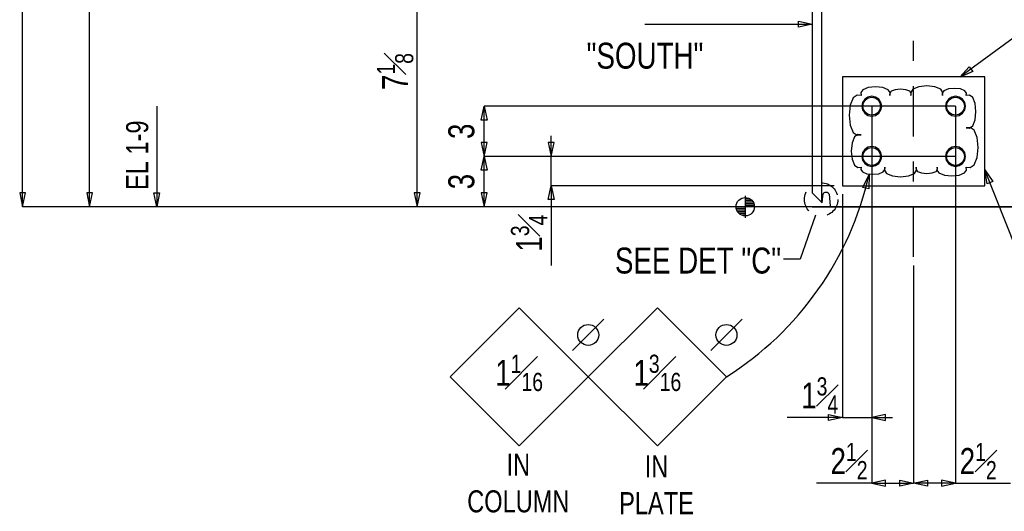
# Model space of a CAD drawing. Header units: inches. Extents: x -17.2 to 17.5, y -11.2 to 11.2.
# Tile 2 of 15: x -13.1 to -8.2, y -0.3 to 2.1. Entities that reach past the tile are written whole.
import ezdxf
from ezdxf.enums import TextEntityAlignment as Align

# ---------------------------------------------------------------- set-up
doc = ezdxf.new("R2010")
doc.units = ezdxf.units.IN
doc.header["$LTSCALE"] = 2.5
doc.header["$MEASUREMENT"] = 0
doc.linetypes.add('SDS2_5', pattern=[0.04, 0.02, -0.02])
doc.linetypes.add('SDS2_6', pattern=[0.2, 0.1, -0.05, 0, -0.05])
doc.layers.add('Layer_0', color=7, linetype='Continuous')
doc.layers.add('Outline', color=7, linetype='Continuous')
doc.styles.add('MTextWidth', font='txt', dxfattribs={"width": 0.8, "height": 0.2})

msp = doc.modelspace()

# ---------------------------------------------------------------- linework, layer by layer
at = {"color": 1, "linetype": 'Continuous'}
for p, q in [((-7.9918, 2.1157), (-8.3741, 1.8342)), ((-8.3741, 1.8342), (-8.3274, 1.887)), ((-8.3099, 1.8632), (-8.3741, 1.8342)), ((-8.3274, 1.887), (-8.3099, 1.8632)), ((-8.3741, 1.8342), (-8.3741, 1.8342)), ((-10.7549, 1.6216), (-10.7401, 1.6905)), ((-10.7401, 1.4405), (-10.7401, 1.6905)), ((-10.7401, 1.6905), (-10.7253, 1.6216)), ((-8.3959, 1.6905), (-10.7401, 1.6905)), ((-8.8126, 1.6905), (-8.8126, 0.1416)), ((-8.3959, 1.6905), (-8.3959, -0.1847)), ((-10.7253, 1.6216), (-10.7549, 1.6216)), ((-10.4068, 1.4405), (-10.4068, 1.5438)), ((-10.7253, 1.5094), (-10.7549, 1.5094)), ((-10.7549, 1.5094), (-10.7401, 1.4405)), ((-10.7401, 1.4405), (-10.7253, 1.5094)), ((-10.392, 1.5094), (-10.4215, 1.5094)), ((-10.4215, 1.5094), (-10.4068, 1.4405)), ((-10.4068, 1.4405), (-10.392, 1.5094)), ((-10.7549, 1.3716), (-10.7401, 1.4405)), ((-10.7401, 1.1905), (-10.7401, 1.4405)), ((-10.7401, 1.4405), (-10.7253, 1.3716)), ((-10.4039, 1.4405), (-10.7401, 1.4405)), ((-10.4039, 1.4405), (-10.7401, 1.4405)), ((-10.4068, 1.2947), (-10.4068, 1.4405)), ((-8.3959, 1.4405), (-10.4068, 1.4405)), ((-10.7253, 1.3716), (-10.7549, 1.3716)), ((-7.9826, 0.6985), (-8.2495, 1.3741)), ((-8.2495, 1.3741), (-8.2495, 1.3741)), ((-8.2495, 1.3741), (-8.2104, 1.3154)), ((-8.2379, 1.3046), (-8.2495, 1.3741)), ((-10.4215, 1.2258), (-10.4068, 1.2947)), ((-9.0001, 1.2947), (-10.4068, 1.2947)), ((-10.4068, 1.2947), (-10.4068, 0.8977)), ((-10.4068, 1.2947), (-10.392, 1.2258)), ((-8.2104, 1.3154), (-8.2379, 1.3046)), ((-10.7253, 1.2594), (-10.7549, 1.2594)), ((-10.7549, 1.2594), (-10.7401, 1.1905)), ((-10.7401, 1.1905), (-10.7253, 1.2594)), ((-10.392, 1.2258), (-10.4215, 1.2258)), ((-8.9584, 1.253), (-8.9584, 0.1416)), ((-9.0605, 1.1905), (-10.7401, 1.1905)), ((-9.0918, 1.1482), (-9.1683, 0.93)), ((-9.1683, 0.93), (-9.2517, 0.93)), ((-8.6043, 0.8988), (-8.6043, -0.1847)), ((-8.6043, 0.8988), (-8.6043, -0.1847)), ((-10.9105, 0.3444), (-10.5667, 0.6882)), ((-10.5667, 0.6882), (-10.2229, 0.3444)), ((-10.301, 0.4746), (-10.1448, 0.6308)), ((-8.8126, 0.543), (-8.8126, -0.1847)), ((-10.5667, 0.0006), (-10.9105, 0.3444)), ((-10.2229, 0.3444), (-10.5667, 0.0006)), ((-9.0273, 0.1268), (-9.0273, 0.1564)), ((-9.0273, 0.1564), (-8.9584, 0.1416)), ((-8.7437, 0.1564), (-8.8126, 0.1416)), ((-8.7437, 0.1268), (-8.7437, 0.1564)), ((-8.9584, 0.1416), (-9.2328, 0.1416)), ((-8.9584, 0.1416), (-9.0273, 0.1268)), ((-8.9584, 0.1416), (-8.8126, 0.1416)), ((-8.8126, 0.1416), (-8.7093, 0.1416)), ((-8.8126, 0.1416), (-8.7437, 0.1268)), ((-8.8126, -0.1847), (-9.0869, -0.1847)), ((-8.7437, -0.1699), (-8.8126, -0.1847)), ((-8.8126, -0.1847), (-8.7437, -0.1995)), ((-8.8126, -0.1847), (-8.6043, -0.1847)), ((-8.7437, -0.1995), (-8.7437, -0.1699)), ((-8.6732, -0.1995), (-8.6732, -0.1699)), ((-8.6732, -0.1699), (-8.6043, -0.1847)), ((-8.6043, -0.1847), (-8.6732, -0.1995)), ((-8.6043, -0.1847), (-8.5354, -0.1699)), ((-8.3959, -0.1847), (-8.6043, -0.1847)), ((-8.5354, -0.1995), (-8.6043, -0.1847)), ((-8.5354, -0.1699), (-8.5354, -0.1995)), ((-8.3959, -0.1847), (-8.4648, -0.1699)), ((-8.4648, -0.1699), (-8.4648, -0.1995)), ((-8.4648, -0.1995), (-8.3959, -0.1847)), ((-8.3959, -0.1847), (-8.1216, -0.1847))]:
    msp.add_line(p, q, dxfattribs=at)
at = {"color": 1, "linetype": 'SDS2_5'}
msp.add_circle((-9.0643, 1.2268), 0.0833, dxfattribs=at)
at = {"color": 1, "linetype": 'Continuous'}
msp.add_circle((-10.2229, 0.5527), 0.0521, dxfattribs=at)
at = {"layer": 'Layer_0', "color": 2, "linetype": 'Continuous'}
for p, q in [((-9.0605, 1.2113), (-9.0605, 5.7322)), ((-9.1084, 5.7061), (-9.1084, 1.2593)), ((-8.9584, 1.8363), (-8.9584, 1.2947)), ((-8.2501, 1.8363), (-8.9584, 1.8363)), ((-8.2501, 1.2947), (-8.2501, 1.8363)), ((-8.9584, 1.2947), (-8.2501, 1.2947)), ((-9.1084, 1.2593), (-9.0605, 1.2113)), ((-9.0586, 1.2095), (-9.0555, 1.2416)), ((-9.0555, 1.2416), (-9.0543, 1.2531)), ((-9.0543, 1.2531), (-9.054, 1.2541)), ((-9.054, 1.2541), (-9.0523, 1.257)), ((-9.0523, 1.257), (-9.0502, 1.2594)), ((-9.0502, 1.2594), (-9.0475, 1.2613)), ((-9.0475, 1.2613), (-9.0445, 1.2627)), ((-9.0445, 1.2627), (-9.0413, 1.2633)), ((-9.0413, 1.2633), (-9.041, 1.2633)), ((-9.041, 1.2633), (-9.0381, 1.2633)), ((-9.0381, 1.2633), (-9.0349, 1.2627)), ((-9.0349, 1.2627), (-9.0319, 1.2613)), ((-9.0319, 1.2613), (-9.0292, 1.2594)), ((-9.0292, 1.2594), (-9.0271, 1.257)), ((-9.0271, 1.257), (-9.0254, 1.2541)), ((-9.0254, 1.2541), (-9.0251, 1.2531)), ((-9.0251, 1.2531), (-9.0194, 1.1957)), ((-9.0605, 1.2113), (-9.0586, 1.2095)), ((-9.0194, 1.1957), (-9.0189, 1.1905)), ((-9.0189, 1.1905), (-8.9939, 1.1905)), ((-8.9939, 1.1905), (-8.2147, 1.1905)), ((-8.2147, 1.1905), (-8.1892, 1.1905)), ((-8.1892, 1.1905), (-8.1676, 1.1905)), ((-8.1676, 1.1905), (-8.1531, 1.1905))]:
    msp.add_line(p, q, dxfattribs=at)
at = {"layer": 'Layer_0', "color": 1, "linetype": 'SDS2_5'}
for p, q in [((-8.8535, 1.7074), (-8.8439, 1.7218)), ((-8.8439, 1.7218), (-8.8296, 1.7314)), ((-8.8296, 1.7314), (-8.8126, 1.7348)), ((-8.8126, 1.7348), (-8.7957, 1.7314)), ((-8.7957, 1.7314), (-8.7813, 1.7218)), ((-8.7813, 1.7218), (-8.7717, 1.7074)), ((-8.4368, 1.7074), (-8.4272, 1.7218)), ((-8.4272, 1.7218), (-8.4129, 1.7314)), ((-8.4129, 1.7314), (-8.3959, 1.7348)), ((-8.3959, 1.7348), (-8.379, 1.7314)), ((-8.379, 1.7314), (-8.3646, 1.7218)), ((-8.3646, 1.7218), (-8.355, 1.7074)), ((-8.8569, 1.6905), (-8.8535, 1.7074)), ((-8.8535, 1.6736), (-8.8569, 1.6905)), ((-8.8439, 1.6592), (-8.8535, 1.6736)), ((-8.7717, 1.6736), (-8.7813, 1.6592)), ((-8.7717, 1.7074), (-8.7683, 1.6905)), ((-8.7683, 1.6905), (-8.7717, 1.6736)), ((-8.4402, 1.6905), (-8.4368, 1.7074)), ((-8.4368, 1.6736), (-8.4402, 1.6905)), ((-8.4272, 1.6592), (-8.4368, 1.6736)), ((-8.355, 1.6736), (-8.3646, 1.6592)), ((-8.355, 1.7074), (-8.3517, 1.6905)), ((-8.3517, 1.6905), (-8.355, 1.6736)), ((-8.8296, 1.6496), (-8.8439, 1.6592)), ((-8.8126, 1.6462), (-8.8296, 1.6496)), ((-8.7957, 1.6496), (-8.8126, 1.6462)), ((-8.7813, 1.6592), (-8.7957, 1.6496)), ((-8.4129, 1.6496), (-8.4272, 1.6592)), ((-8.3959, 1.6462), (-8.4129, 1.6496)), ((-8.379, 1.6496), (-8.3959, 1.6462)), ((-8.3646, 1.6592), (-8.379, 1.6496)), ((-8.8535, 1.4574), (-8.8439, 1.4718)), ((-8.8439, 1.4718), (-8.8296, 1.4814)), ((-8.8296, 1.4814), (-8.8126, 1.4848)), ((-8.8126, 1.4848), (-8.7957, 1.4814)), ((-8.7957, 1.4814), (-8.7813, 1.4718)), ((-8.7813, 1.4718), (-8.7717, 1.4574)), ((-8.4368, 1.4574), (-8.4272, 1.4718)), ((-8.4272, 1.4718), (-8.4129, 1.4814)), ((-8.4129, 1.4814), (-8.3959, 1.4848)), ((-8.3959, 1.4848), (-8.379, 1.4814)), ((-8.379, 1.4814), (-8.3646, 1.4718)), ((-8.3646, 1.4718), (-8.355, 1.4574)), ((-8.8569, 1.4405), (-8.8535, 1.4574)), ((-8.8535, 1.4236), (-8.8569, 1.4405)), ((-8.8439, 1.4092), (-8.8535, 1.4236)), ((-8.7717, 1.4236), (-8.7813, 1.4092)), ((-8.7717, 1.4574), (-8.7683, 1.4405)), ((-8.7683, 1.4405), (-8.7717, 1.4236)), ((-8.4402, 1.4405), (-8.4368, 1.4574)), ((-8.4368, 1.4236), (-8.4402, 1.4405)), ((-8.4272, 1.4092), (-8.4368, 1.4236)), ((-8.355, 1.4236), (-8.3646, 1.4092)), ((-8.355, 1.4574), (-8.3517, 1.4405)), ((-8.3517, 1.4405), (-8.355, 1.4236)), ((-8.8296, 1.3996), (-8.8439, 1.4092)), ((-8.8126, 1.3962), (-8.8296, 1.3996)), ((-8.7957, 1.3996), (-8.8126, 1.3962)), ((-8.7813, 1.4092), (-8.7957, 1.3996)), ((-8.4129, 1.3996), (-8.4272, 1.4092)), ((-8.3959, 1.3962), (-8.4129, 1.3996)), ((-8.379, 1.3996), (-8.3959, 1.3962)), ((-8.3646, 1.4092), (-8.379, 1.3996))]:
    msp.add_line(p, q, dxfattribs=at)
at = {"layer": 'Layer_0', "color": 2, "linetype": 'Continuous'}
msp.add_lwpolyline([(-8.8657, 1.3874), (-8.8669, 1.3757), (-8.8589, 1.3637), (-8.8369, 1.3549), (-8.8069, 1.3517), (-8.7769, 1.3549), (-8.755, 1.3637), (-8.7469, 1.3757), (-8.7481, 1.3874), (-8.7496, 1.3718), (-8.7389, 1.3558), (-8.7096, 1.3441), (-8.6696, 1.3398), (-8.6297, 1.3441), (-8.6004, 1.3558), (-8.5897, 1.3718), (-8.5912, 1.3874), (-8.5922, 1.377), (-8.5851, 1.3663), (-8.5656, 1.3585), (-8.5389, 1.3556), (-8.5123, 1.3585), (-8.4927, 1.3663), (-8.4856, 1.377), (-8.4866, 1.3874), (-8.488, 1.3731), (-8.4782, 1.3584), (-8.4514, 1.3477), (-8.4147, 1.3438), (-8.3781, 1.3477), (-8.3512, 1.3584), (-8.3414, 1.3731), (-8.3428, 1.3874), (-8.3233, 1.3855), (-8.3034, 1.3988), (-8.2887, 1.4354), (-8.2834, 1.4853), (-8.2887, 1.5353), (-8.3034, 1.5719), (-8.3233, 1.5852), (-8.3428, 1.5833), (-8.3269, 1.5817), (-8.3105, 1.5927), (-8.2986, 1.6226), (-8.2942, 1.6635), (-8.2986, 1.7043), (-8.3105, 1.7342), (-8.3269, 1.7452), (-8.3428, 1.7436), (-8.3417, 1.7553), (-8.3497, 1.7673), (-8.3717, 1.7761), (-8.4016, 1.7793), (-8.4316, 1.7761), (-8.4536, 1.7673), (-8.4616, 1.7553), (-8.4605, 1.7436), (-8.4589, 1.7592), (-8.4697, 1.7752), (-8.4989, 1.7869), (-8.5389, 1.7912), (-8.5789, 1.7869), (-8.6082, 1.7752), (-8.6189, 1.7592), (-8.6174, 1.7436), (-8.6163, 1.754), (-8.6235, 1.7647), (-8.643, 1.7725), (-8.6696, 1.7754), (-8.6963, 1.7725), (-8.7158, 1.7647), (-8.723, 1.754), (-8.7219, 1.7436), (-8.7205, 1.7579), (-8.7303, 1.7726), (-8.7572, 1.7833), (-8.7938, 1.7873), (-8.8305, 1.7833), (-8.8573, 1.7726), (-8.8671, 1.7579), (-8.8657, 1.7436), (-8.8852, 1.7455), (-8.9052, 1.7322), (-8.9198, 1.6956), (-8.9252, 1.6457), (-8.9198, 1.5957), (-8.9052, 1.5592), (-8.8852, 1.5458), (-8.8657, 1.5477), (-8.8817, 1.5493), (-8.898, 1.5383), (-8.91, 1.5084), (-8.9144, 1.4675), (-8.91, 1.4267), (-8.898, 1.3968), (-8.8817, 1.3858), (-8.8657, 1.3874)], dxfattribs=at)
at = {"layer": 'Layer_0', "color": 3, "linetype": 'Continuous'}
for points in [[(-8.8621, 1.6905), (-8.8583, 1.6716), (-8.8476, 1.6555), (-8.8315, 1.6448), (-8.8126, 1.641), (-8.7937, 1.6448), (-8.7776, 1.6555), (-8.7669, 1.6716), (-8.7631, 1.6905), (-8.7669, 1.7094), (-8.7776, 1.7255), (-8.7937, 1.7362), (-8.8126, 1.74), (-8.8315, 1.7362), (-8.8476, 1.7255), (-8.8583, 1.7094), (-8.8621, 1.6905)], [(-8.4454, 1.6905), (-8.4417, 1.6716), (-8.4309, 1.6555), (-8.4149, 1.6448), (-8.3959, 1.641), (-8.377, 1.6448), (-8.361, 1.6555), (-8.3502, 1.6716), (-8.3465, 1.6905), (-8.3502, 1.7094), (-8.361, 1.7255), (-8.377, 1.7362), (-8.3959, 1.74), (-8.4149, 1.7362), (-8.4309, 1.7255), (-8.4417, 1.7094), (-8.4454, 1.6905)], [(-8.8621, 1.4405), (-8.8583, 1.4216), (-8.8476, 1.4055), (-8.8315, 1.3948), (-8.8126, 1.391), (-8.7937, 1.3948), (-8.7776, 1.4055), (-8.7669, 1.4216), (-8.7631, 1.4405), (-8.7669, 1.4594), (-8.7776, 1.4755), (-8.7937, 1.4862), (-8.8126, 1.49), (-8.8315, 1.4862), (-8.8476, 1.4755), (-8.8583, 1.4594), (-8.8621, 1.4405)], [(-8.4454, 1.4405), (-8.4417, 1.4216), (-8.4309, 1.4055), (-8.4149, 1.3948), (-8.3959, 1.391), (-8.377, 1.3948), (-8.361, 1.4055), (-8.3502, 1.4216), (-8.3465, 1.4405), (-8.3502, 1.4594), (-8.361, 1.4755), (-8.377, 1.4862), (-8.3959, 1.49), (-8.4149, 1.4862), (-8.4309, 1.4755), (-8.4417, 1.4594), (-8.4454, 1.4405)]]:
    msp.add_lwpolyline(points, close=True, dxfattribs=at)
at = {"layer": 'Outline', "color": 1, "linetype": 'Continuous'}
for p, q in [((-13.0363, 1.1905), (-13.0363, 5.8155)), ((-12.703, 1.1905), (-12.703, 4.0238)), ((-11.0734, 1.1905), (-11.0734, 2.5322)), ((-9.1773, 2.0836), (-9.1773, 2.1131)), ((-9.1773, 2.1131), (-9.1084, 2.0984)), ((-9.9406, 2.0984), (-9.1084, 2.0984)), ((-9.1084, 2.0984), (-9.1773, 2.0836)), ((-9.1084, 2.0984), (-9.1084, 2.0984)), ((-12.3696, 1.6905), (-12.3696, 1.1905)), ((-8.8565, 1.2868), (-8.8255, 1.3501)), ((-8.8255, 1.3501), (-8.8278, 1.2797)), ((-8.8255, 1.3501), (-8.8255, 1.3501)), ((-8.8278, 1.2797), (-8.8565, 1.2868)), ((-13.0215, 1.2594), (-13.0511, 1.2594)), ((-13.0511, 1.2594), (-13.0363, 1.1905)), ((-13.0363, 1.1905), (-13.0215, 1.2594)), ((-12.6882, 1.2594), (-12.7177, 1.2594)), ((-12.7177, 1.2594), (-12.703, 1.1905)), ((-12.703, 1.1905), (-12.6882, 1.2594)), ((-12.3696, 1.1905), (-12.3844, 1.2594)), ((-12.3844, 1.2594), (-12.3549, 1.2594)), ((-12.3549, 1.2594), (-12.3696, 1.1905)), ((-11.0587, 1.2594), (-11.0882, 1.2594)), ((-11.0882, 1.2594), (-11.0734, 1.1905)), ((-11.0734, 1.1905), (-11.0587, 1.2594)), ((-9.4418, 1.2455), (-9.4418, 1.1355)), ((-0.8942, 1.1905), (-13.0363, 1.1905)), ((-8.5209, 1.1905), (-12.703, 1.1905)), ((-12.3696, 1.1905), (-12.3696, 1.1905)), ((-8.6043, 1.1905), (-11.0734, 1.1905)), ((-9.3868, 1.1905), (-9.4968, 1.1905)), ((-9.1501, 1.1905), (-9.4418, 1.1905)), ((-9.1084, 1.1905), (-6.4924, 1.1905)), ((-9.8791, 0.6882), (-10.2229, 0.3444)), ((-9.5353, 0.3444), (-9.8791, 0.6882)), ((-9.6134, 0.4746), (-9.4571, 0.6308)), ((-10.2229, 0.3444), (-9.8791, 0.0006)), ((-9.8791, 0.0006), (-9.5353, 0.3444))]:
    msp.add_line(p, q, dxfattribs=at)
at = {"layer": 'Outline', "color": 1, "linetype": 'SDS2_6'}
msp.add_line((-8.6043, 0.9405), (-8.6043, 2.1133), dxfattribs=at)
at = {"layer": 'Outline', "color": 3, "linetype": 'Continuous'}
for p, q in [((-9.4418, 1.2322), (-9.4227, 1.2322)), ((-9.4418, 1.1822), (-9.4868, 1.1822)), ((-9.4418, 1.2238), (-9.4103, 1.2238)), ((-9.4418, 1.2155), (-9.4034, 1.2155)), ((-9.4418, 1.2072), (-9.3991, 1.2072)), ((-9.4418, 1.1988), (-9.3967, 1.1988)), ((-9.4418, 1.1738), (-9.4845, 1.1738)), ((-9.4418, 1.1655), (-9.4802, 1.1655)), ((-9.4418, 1.1572), (-9.4732, 1.1572)), ((-9.4418, 1.1488), (-9.4609, 1.1488))]:
    msp.add_line(p, q, dxfattribs=at)
at = {"layer": 'Outline', "color": 1, "linetype": 'Continuous'}
for centre, radius in [((-9.4418, 1.1905), 0.0458), ((-9.5353, 0.5527), 0.0521)]:
    msp.add_circle(centre, radius, dxfattribs=at)
msp.add_arc((-10.3944, 1.704), 1.6083, 302.29, 347.29, dxfattribs=at)

# ---------------------------------------------------------------- texts
at = {"color": 2, "linetype": 'Continuous', "width": 0.8}
for p in [(-10.7897, 1.5655), (-10.7897, 1.3155)]:
    msp.add_text('3', height=0.129, rotation=90, dxfattribs=at).set_placement(p, align=Align.CENTER)
msp.add_text('SEE DET "C"', height=0.129022, dxfattribs=at).set_placement((-9.2635, 0.8582), align=Align.RIGHT)
at = {"color": 2, "linetype": 'Continuous', "insert": (-10.4266, 1.1512), "char_height": 0.129022, "attachment_point": 9, "rotation": 90, "style": 'MTextWidth'}
msp.add_mtext('\\A1;1{\\H0.70x;\\S3#4;}', dxfattribs=at)
at = {"color": 1, "linetype": 'Continuous', "insert": (-10.5667, 0.3642), "char_height": 0.129022, "attachment_point": 5, "style": 'MTextWidth'}
msp.add_mtext('\\A1;1{\\H0.70x;\\S1#16;}', dxfattribs=at)
at = {"color": 2, "linetype": 'Continuous', "char_height": 0.129022, "style": 'MTextWidth'}
for s, insert, attachment_point in [('\\A1;1{\\H0.70x;\\S3#4;}', (-8.9793, 0.1614), 9), ('\\A1;2{\\H0.70x;\\S1#2;}', (-8.8334, -0.1648), 9), ('\\A1;2{\\H0.70x;\\S1#2;}', (-8.3751, -0.1648), 7)]:
    msp.add_mtext(s, dxfattribs=dict(at, insert=insert, attachment_point=attachment_point))
at = {"color": 1, "linetype": 'Continuous', "insert": (-10.5708, -0.1842), "char_height": 0.10967, "width": 0.658013, "attachment_point": 5, "style": 'MTextWidth'}
msp.add_mtext('IN\\PCOLUMN', dxfattribs=at)
at = {"layer": 'Outline', "color": 2, "linetype": 'Continuous', "width": 0.8}
msp.add_text('"SOUTH"', height=0.12902, dxfattribs=at).set_placement((-9.9406, 1.8772), align=Align.CENTER)
at = {"layer": 'Outline', "color": 1, "linetype": 'Continuous', "width": 0.8}
msp.add_text('EL 1-9', height=0.10967, rotation=90, dxfattribs=at).set_placement((-12.4118, 1.2738))
at = {"layer": 'Outline', "color": 2, "linetype": 'Continuous', "insert": (-11.0933, 1.8628), "char_height": 0.129022, "attachment_point": 8, "rotation": 90, "style": 'MTextWidth'}
msp.add_mtext('\\A1;7{\\H0.70x;\\S1#8;}', dxfattribs=at)
at = {"layer": 'Outline', "color": 1, "linetype": 'Continuous', "insert": (-9.8791, 0.3642), "char_height": 0.129022, "attachment_point": 5, "style": 'MTextWidth'}
msp.add_mtext('\\A1;1{\\H0.70x;\\S3#16;}', dxfattribs=at)
at = {"layer": 'Outline', "color": 1, "linetype": 'Continuous', "insert": (-9.8832, -0.1924), "char_height": 0.10967, "width": 0.548344, "attachment_point": 5, "style": 'MTextWidth'}
msp.add_mtext('IN\\PPLATE', dxfattribs=at)

doc.saveas('drawing.dxf')
